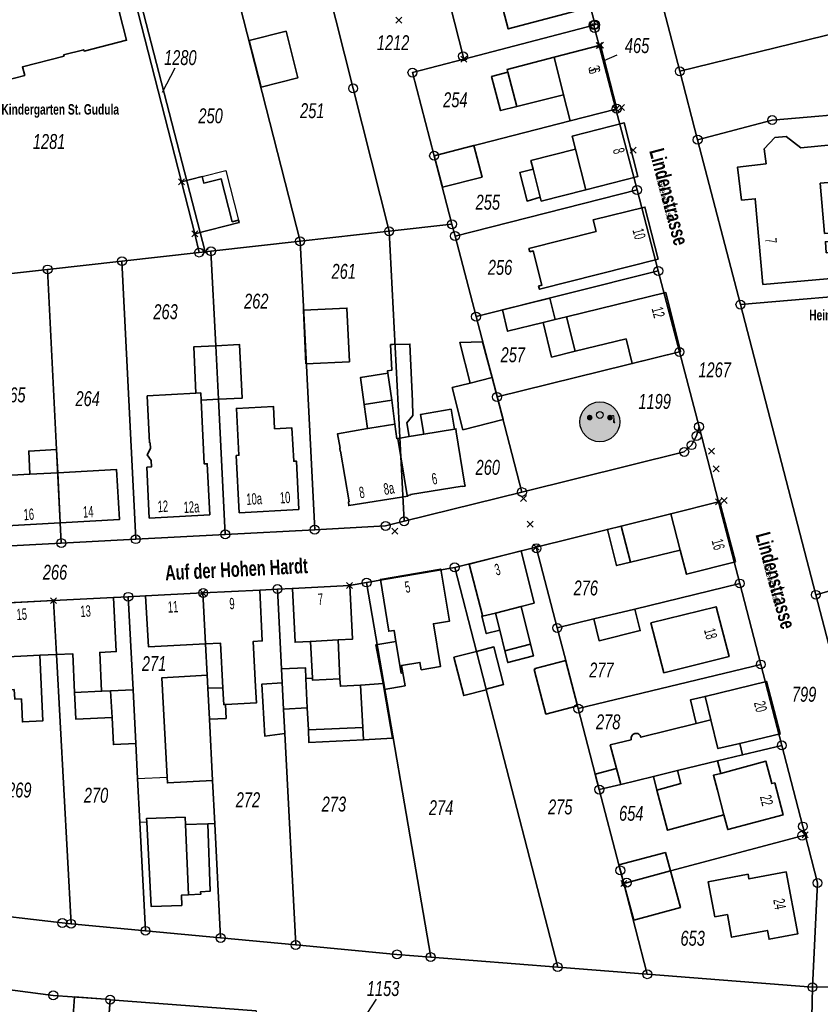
# Model space of a CAD drawing. Header units: metres. Extents: x 339653 to 341672, y 5744753 to 5747397.
# Tile 113 of 256: x 340873 to 341007, y 5745334 to 5745499. Entities that reach past the tile are written whole.
import ezdxf

# ---------------------------------------------------------------- set-up
doc = ezdxf.new("R2010")
doc.units = ezdxf.units.M
doc.header["$LTSCALE"] = 0.03
doc.header["$PDMODE"] = 3
doc.header["$PDSIZE"] = 0.5
for name, color, linetype, lineweight in [('B-Gebäude', 15, 'Continuous', 35), ('Flurstücke_Grenzpunkte', 7, 'Continuous', 25), ('Lagebezeichnungen', 7, 'Continuous', 25), ('Netzpunkte', 7, 'Continuous', 25), ('Siedlung', 7, 'Continuous', 25), ('Siedlungsflächen - Bauwerke u. Einrichtungen', 7, 'Continuous', 25), ('Vegetation', 7, 'Continuous', 25), ('Verkehr', 7, 'Continuous', 25)]:
    doc.layers.add(name, color=color, linetype=linetype, lineweight=lineweight)
doc.styles.add('Flurstücksnummer - K 10 700', font='ariali.ttf', dxfattribs={"width": 0.7})
doc.styles.add('Hausnummern NRW', font='arial.ttf', dxfattribs={"width": 0.595})
doc.styles.add('Name - Bauwerken u. Einrichtungen - F 10', font='arialbd.ttf', dxfattribs={"width": 0.7})
doc.styles.add('Name von Bauwerken und Vegetation- F 7 380', font='arialbd.ttf', dxfattribs={"width": 0.7})
doc.styles.add('Textart 8113', font='arial.ttf', dxfattribs={"width": 0.7})

# ---------------------------------------------------------------- blocks, each defined once
blk = doc.blocks.new('Grenzpunkt mit Abmarkung (Marke)')
at = {"lineweight": -2}
blk.add_circle((0, 0), 0.499, dxfattribs=at)
blk = doc.blocks.new('Grenzpunkt. Abmarkung nach Quellenlage nicht zu spezifizieren')
at = {"lineweight": -2}
blk.add_hatch(color=256, dxfattribs=at).paths.add_polyline_path([(0, 0.165, -1), (0, -0.165, -1)], flags=0)
blk.add_point((0, 0), dxfattribs=at)
blk = doc.blocks.new('Spielplatz. Bolzplatz')
for points in [[(0, 0.476191, -1), (0, -0.476191, -1)], [(-0.344218, -0.238095), (-0.289796, -0.047619), (-0.281633, -0.012245), (-0.278911, -0.008164), (-0.243538, -0.006803), (-0.107483, 0.063946), (-0.087075, 0.031293), (-0.195919, -0.047619), (-0.142857, -0.238095), (-0.195919, -0.238095), (-0.243538, -0.129252), (-0.289796, -0.238095)], [(-0.242177, 0.168708, -1), (-0.242177, 0.032653, -1)], [(0.142857, -0.238095), (0.168708, -0.129252), (0.126531, -0.129252), (0.195919, -0.047619), (0.087075, 0.031293), (0.107483, 0.063946), (0.243538, -0.006803), (0.278911, -0.008164), (0.292517, -0.008164), (0.300681, -0.05034), (0.303402, -0.062585), (0.360544, -0.129252), (0.318367, -0.129252), (0.344218, -0.238095), (0.289796, -0.238095), (0.243538, -0.129252), (0.195919, -0.238095)], [(0.242177, 0.168708, -1), (0.242177, 0.032653, -1)], [(0.277551, 0.155102), (0.303402, 0.161905), (0.315647, 0.164626), (0.329252, 0.160544), (0.342857, 0.146939), (0.345578, 0.136054), (0.348299, 0.111565), (0.352381, 0.061225), (0.359183, 0.009524), (0.371429, -0.012245), (0.360544, -0.035374), (0.341497, -0.035374), (0.315647, -0.020408), (0.311565, 0.009524), (0.318367, 0.05034), (0.323809, 0.089796), (0.323809, 0.112925), (0.317007, 0.141497), (0.310204, 0.145578), (0.292517, 0.138776)]]:
    blk.add_hatch(color=256).paths.add_polyline_path(points, flags=0)
for centre, radius in [((0, 0), 0.476191), ((0, 0.163266), 0.081632)]:
    blk.add_circle(centre, radius)

msp = doc.modelspace()

# ---------------------------------------------------------------- linework, layer by layer
at = {"layer": 'B-Gebäude'}
for points in [[(340870.694, 5745511.732), (340880.955, 5745514.351), (340881.85, 5745510.862), (340886.372, 5745512.022), (340889.366, 5745500.354), (340890.593, 5745495.571), (340883.489, 5745493.748), (340883.43, 5745493.977), (340880.079, 5745493.12), (340880.142, 5745492.875), (340873.193, 5745491.092), (340873.563, 5745489.65), (340864.897, 5745487.426), (340863.961, 5745491.073), (340861.832, 5745490.526), (340859.836, 5745498.303), (340863.259, 5745499.182), (340862.755, 5745501.146), (340860.816, 5745500.648), (340859.746, 5745504.857), (340857.861, 5745505.952), (340856.97, 5745509.485), (340858.612, 5745512.274), (340869.856, 5745515.172)], [(340966.79, 5745501.137), (340966.894, 5745500.74), (340961.845, 5745499.412), (340954.44, 5745497.465), (340952.813, 5745503.672), (340950.88, 5745503.166), (340949.789, 5745507.291), (340951.731, 5745507.801), (340951.26, 5745509.599), (340963.73, 5745512.877), (340965.475, 5745506.184)], [(340913.122, 5745487.713), (340911.128, 5745495.5), (340917.268, 5745497.072), (340919.262, 5745489.285)], [(340963.694, 5745486.462), (340962.139, 5745492.73), (340969.649, 5745494.679), (340969.871, 5745494.736), (340972.576, 5745484.101), (340972.431, 5745484.064), (340964.779, 5745482.094)], [(340954.387, 5745490.202), (340954.261, 5745490.686), (340962.139, 5745492.73), (340963.694, 5745486.462), (340955.869, 5745484.474)], [(340954.387, 5745490.202), (340955.869, 5745484.474), (340953.163, 5745483.786), (340951.663, 5745489.499)], [(340965.691, 5745477.352), (340965.133, 5745479.532), (340973.825, 5745481.755), (340976.118, 5745472.794), (340967.425, 5745470.57)], [(340993.457, 5745468.834), (340992.814, 5745474.362), (340997.558, 5745474.897), (340997.255, 5745477.427), (340999.026, 5745479.292), (341000.935, 5745479.475), (341003.368, 5745477.549), (341015.944, 5745478.796), (341016.578, 5745471.94), (341010.736, 5745471.406), (341010.683, 5745471.998), (341006.641, 5745471.641), (341007.357, 5745463.248), (341008.818, 5745463.36), (341008.912, 5745461.95), (341007.491, 5745461.855), (341007.63, 5745460.021), (341017.559, 5745460.879), (341017.942, 5745456.545), (340997.029, 5745454.719), (340995.762, 5745469.054)], [(340943.434, 5745471.002), (340942.044, 5745476.242), (340948.677, 5745477.966), (340950.061, 5745472.683)], [(340958.603, 5745473.992), (340958.231, 5745475.444), (340965.691, 5745477.352), (340967.425, 5745470.57), (340959.966, 5745468.663), (340959.792, 5745469.34)], [(340958.603, 5745473.992), (340959.792, 5745469.34), (340957.589, 5745468.674), (340956.375, 5745473.422)], [(340902.01, 5745463.165), (340899.78, 5745471.862), (340903.244, 5745472.75), (340903.521, 5745471.669), (340906.417, 5745472.411), (340908.263, 5745465.207), (340909.338, 5745465.482), (340909.444, 5745465.071)], [(340958.045, 5745460.186), (340957.905, 5745460.734), (340969.125, 5745463.591), (340968.64, 5745465.509), (340977.29, 5745467.673), (340979.507, 5745458.965), (340959.648, 5745453.91), (340959.507, 5745454.458), (340960.075, 5745454.603), (340958.621, 5745460.333)], [(340962.303, 5745448.847), (340960.261, 5745448.335), (340954.344, 5745446.887), (340953.47, 5745450.447), (340961.398, 5745452.425)], [(340965.609, 5745443.538), (340964.19, 5745449.3), (340980.827, 5745453.363), (340983.257, 5745443.476), (340983.084, 5745443.435), (340975.179, 5745441.473), (340974.14, 5745445.617)], [(340920.603, 5745441.466), (340920.178, 5745450.441), (340927.449, 5745450.767), (340927.883, 5745441.783)], [(340964.19, 5745449.3), (340965.609, 5745443.538), (340961.69, 5745442.577), (340960.261, 5745448.335), (340962.303, 5745448.847)], [(340902.182, 5745436.528), (340901.842, 5745444.271), (340905.516, 5745444.471), (340905.966, 5745435.521), (340903.059, 5745435.377), (340902.999, 5745436.573)], [(340905.966, 5745435.521), (340905.516, 5745444.471), (340909.466, 5745444.681), (340909.942, 5745435.717)], [(340934.321, 5745439.883), (340934.268, 5745440.272), (340934.953, 5745440.358), (340934.771, 5745444.661), (340935.091, 5745444.656), (340937.998, 5745444.753), (340938.404, 5745435.196), (340938.508, 5745432.782), (340937.478, 5745431.545), (340937.848, 5745429.263), (340936.032, 5745428.958), (340935.973, 5745428.948), (340935.824, 5745428.924), (340935.489, 5745431.362), (340934.944, 5745435.344)], [(340948.083, 5745438.217), (340946.352, 5745445.015), (340950.151, 5745445.137), (340951.745, 5745439.133)], [(340929.706, 5745439.152), (340934.321, 5745439.883), (340934.944, 5745435.344), (340930.359, 5745434.628)], [(340930.359, 5745434.628), (340929.706, 5745439.152), (340934.321, 5745439.883), (340934.944, 5745435.344), (340935.489, 5745431.362), (340931.302, 5745430.663), (340930.919, 5745430.597), (340930.33, 5745434.623)], [(340948.083, 5745438.217), (340951.745, 5745439.133), (340953.604, 5745432.128), (340946.868, 5745430.403), (340945.079, 5745437.464)], [(340902.999, 5745436.573), (340903.059, 5745435.377), (340903.596, 5745424.703), (340904.104, 5745424.728), (340904.526, 5745416.207), (340894.4, 5745415.644), (340893.994, 5745424.152), (340894.753, 5745424.188), (340894.699, 5745425.245), (340894.057, 5745426.223), (340894.595, 5745427.26), (340894.543, 5745428.247), (340894.453, 5745428.243), (340894.066, 5745436.085), (340902.182, 5745436.528)], [(340908.937, 5745426.118), (340909.395, 5745426.142), (340908.967, 5745433.974), (340915.152, 5745434.312), (340915.353, 5745430.576), (340918.263, 5745430.725), (340918.55, 5745425.154), (340919.007, 5745425.177), (340919.41, 5745417.098), (340909.446, 5745416.538)], [(340940.34, 5745429.682), (340939.776, 5745432.994), (340944.89, 5745433.847), (340945.428, 5745430.536)], [(340937.557, 5745419.435), (340937.631, 5745419.446), (340937.652, 5745419.318), (340927.757, 5745417.719), (340927.704, 5745418.34), (340927.774, 5745418.352), (340927.823, 5745418.361), (340926.385, 5745426.829), (340926.336, 5745426.821), (340926.252, 5745427.315), (340926.301, 5745427.323), (340925.889, 5745429.754), (340930.919, 5745430.597), (340931.302, 5745430.663), (340935.489, 5745431.362), (340935.824, 5745428.924), (340935.973, 5745428.948)], [(340935.973, 5745428.948), (340936.032, 5745428.958), (340937.848, 5745429.263), (340940.34, 5745429.682), (340945.428, 5745430.536), (340945.675, 5745430.578), (340945.755, 5745430.079), (340945.706, 5745430.071), (340947.098, 5745421.498), (340947.148, 5745421.506), (340947.229, 5745421.007), (340946.735, 5745420.927), (340946.727, 5745420.977), (340938.102, 5745419.574), (340938.11, 5745419.524), (340937.631, 5745419.446), (340937.557, 5745419.435)], [(340879.078, 5745423.229), (340874.435, 5745422.99), (340874.244, 5745426.853), (340878.877, 5745427.087)], [(340869.252, 5745419.941), (340869.077, 5745422.679), (340870.381, 5745422.754), (340874.435, 5745422.99), (340879.078, 5745423.229), (340879.514, 5745414.856), (340869.596, 5745414.309)], [(340879.514, 5745414.856), (340879.078, 5745423.229), (340888.895, 5745423.771), (340889.394, 5745415.39)], [(340983.192, 5745410.292), (340981.611, 5745416.364), (340989.626, 5745418.354), (340989.801, 5745418.398), (340992.442, 5745408.304), (340984.243, 5745406.256)], [(340974.91, 5745408.275), (340973.315, 5745414.304), (340981.611, 5745416.364), (340983.192, 5745410.292)], [(340973.315, 5745414.304), (340974.91, 5745408.275), (340972.574, 5745407.706), (340971.029, 5745413.736)], [(340950.107, 5745399.33), (340947.92, 5745407.93), (340956.598, 5745410.137), (340958.77, 5745401.415), (340956.59, 5745400.858), (340952.307, 5745399.765), (340950.136, 5745399.213)], [(340935.661, 5745394.971), (340935.342, 5745396.855), (340934.457, 5745396.706), (340933.05, 5745405.393), (340943.138, 5745407.122), (340944.641, 5745398.413), (340941.926, 5745397.958), (340943.129, 5745390.822), (340939.89, 5745390.267), (340939.677, 5745391.505), (340936.593, 5745390.986), (340936.809, 5745389.74), (340936.552, 5745389.696)], [(340903.361, 5745403.114), (340903.798, 5745394.618), (340894.252, 5745394.113), (340893.766, 5745402.619)], [(340903.361, 5745403.114), (340903.412, 5745403.117), (340912.867, 5745403.605), (340913.297, 5745395.09), (340911.799, 5745395.015), (340912.191, 5745387.497), (340912.291, 5745385.572), (340912.334, 5745384.75), (340907.149, 5745384.455), (340906.851, 5745384.438), (340906.803, 5745385.319), (340906.7, 5745387.239), (340906.295, 5745394.742), (340903.798, 5745394.618)], [(340925.972, 5745395.26), (340921.338, 5745395.006), (340918.792, 5745394.867), (340918.328, 5745403.887), (340927.884, 5745404.38), (340927.943, 5745404.382), (340928.408, 5745395.393)], [(340868.57, 5745392.336), (340867.812, 5745392.3), (340867.405, 5745401.313), (340878.4, 5745401.828), (340878.887, 5745392.824), (340876.096, 5745392.692)], [(340878.887, 5745392.824), (340878.4, 5745401.828), (340888.395, 5745402.343), (340888.87, 5745393.319), (340886.109, 5745393.182), (340886.424, 5745386.679), (340881.912, 5745386.463), (340881.608, 5745392.959)], [(340952.307, 5745399.765), (340953.02, 5745396.874), (340950.77, 5745396.32), (340950.039, 5745399.312), (340950.107, 5745399.33), (340950.136, 5745399.213)], [(340953.02, 5745396.874), (340952.307, 5745399.765), (340956.59, 5745400.858), (340958.185, 5745394.571), (340953.862, 5745393.46)], [(340975.605, 5745400.43), (340976.512, 5745396.827), (340969.645, 5745395.112), (340968.757, 5745398.765)], [(340980.475, 5745389.78), (340978.296, 5745398.136), (340989.216, 5745400.802), (340991.392, 5745392.47)], [(340921.705, 5745388.522), (340921.687, 5745388.842), (340921.338, 5745395.006), (340925.972, 5745395.26), (340926.298, 5745388.755)], [(340933.536, 5745387.95), (340932.286, 5745394.425), (340935.661, 5745394.971), (340936.552, 5745389.696), (340936.809, 5745389.74), (340937.18, 5745387.59), (340933.7, 5745386.994)], [(340950.761, 5745386.925), (340947.006, 5745385.958), (340945.357, 5745392.358), (340949.114, 5745393.319), (340950.732, 5745387.042)], [(340950.732, 5745387.042), (340949.114, 5745393.319), (340952.039, 5745394.08), (340953.637, 5745387.789)], [(340958.185, 5745394.571), (340958.681, 5745392.617), (340954.354, 5745391.472), (340953.862, 5745393.46)], [(340868.57, 5745392.336), (340876.096, 5745392.692), (340876.619, 5745381.73), (340873.169, 5745381.535), (340872.999, 5745385.387), (340871.93, 5745385.335), (340871.797, 5745386.946), (340868.82, 5745386.813), (340868.813, 5745386.992)], [(340966.03, 5745384.213), (340960.734, 5745382.857), (340959.78, 5745386.469), (340958.758, 5745390.341), (340958.95, 5745390.391), (340958.923, 5745390.497), (340964.046, 5745391.834), (340964.074, 5745391.728), (340965.085, 5745387.842)], [(340916.644, 5745388.073), (340916.524, 5745390.44), (340920.51, 5745390.621), (340920.596, 5745388.81), (340920.832, 5745383.902), (340916.869, 5745383.701)], [(340904.974, 5745371.75), (340897.429, 5745371.35), (340897.379, 5745372.289), (340896.51, 5745388.934), (340904.068, 5745389.371), (340904.18, 5745387.192), (340904.447, 5745381.984)], [(340920.832, 5745383.902), (340920.596, 5745388.81), (340921.687, 5745388.842), (340921.705, 5745388.522), (340926.298, 5745388.755), (340926.361, 5745387.507), (340929.74, 5745387.716), (340930.118, 5745380.628), (340930.228, 5745378.561), (340921.111, 5745378.078), (340921.009, 5745380.209)], [(340989.501, 5745377.078), (340988.326, 5745381.895), (340987.367, 5745385.825), (340997.646, 5745388.332), (340999.928, 5745379.548), (340993.174, 5745377.948)], [(340882.009, 5745384.365), (340881.912, 5745386.463), (340886.424, 5745386.679), (340887.921, 5745386.751), (340888.165, 5745382.262), (340882.119, 5745382.006)], [(340888.165, 5745382.262), (340887.921, 5745386.751), (340891.683, 5745386.94), (340892.147, 5745377.946), (340888.41, 5745377.754)], [(340904.447, 5745381.984), (340904.18, 5745387.192), (340906.7, 5745387.239), (340906.803, 5745385.319), (340906.851, 5745384.438), (340907.149, 5745384.455), (340907.246, 5745382.127)], [(340917.079, 5745379.587), (340913.701, 5745379.183), (340913.225, 5745387.855), (340916.644, 5745388.073), (340916.869, 5745383.701)], [(340930.228, 5745378.561), (340930.118, 5745380.628), (340929.74, 5745387.716), (340933.536, 5745387.95), (340933.7, 5745386.994), (340935.101, 5745378.82)], [(340988.326, 5745381.895), (340985.869, 5745381.284), (340984.907, 5745385.225), (340987.367, 5745385.825)], [(340921.009, 5745380.209), (340930.118, 5745380.628), (340930.228, 5745378.561), (340921.111, 5745378.078)], [(340978.759, 5745372.429), (340982.763, 5745373.397), (340989.45, 5745375.015), (340989.995, 5745372.944), (340988.764, 5745372.615), (340989.426, 5745370.11), (340990.512, 5745366.007), (340981.097, 5745363.441), (340979.307, 5745370.157)], [(340990.512, 5745366.007), (340989.426, 5745370.11), (340988.764, 5745372.615), (340989.995, 5745372.944), (340997.539, 5745374.962), (340998.524, 5745371.222), (340999.018, 5745371.349), (341000.402, 5745365.983), (340991.162, 5745363.55)], [(340969.669, 5745370.232), (340968.997, 5745372.813), (340972.56, 5745373.768), (340973.266, 5745371.101)], [(340978.759, 5745372.429), (340982.763, 5745373.397), (340983.326, 5745371.227), (340979.307, 5745370.157)], [(340900.447, 5745364.413), (340900.941, 5745352.619), (340899.778, 5745352.563), (340899.838, 5745350.855), (340894.687, 5745350.68), (340893.966, 5745364.794), (340893.935, 5745365.404), (340900.398, 5745365.612)], [(340900.447, 5745364.413), (340904.212, 5745364.488), (340904.578, 5745353.218), (340902.986, 5745353.143), (340903.008, 5745352.721), (340900.941, 5745352.619)], [(340974.24, 5745354.65), (340973.796, 5745354.531), (340972.952, 5745357.619), (340980.723, 5745359.687), (340981.575, 5745356.616)], [(340973.796, 5745354.531), (340974.24, 5745354.65), (340981.575, 5745356.616), (340983.239, 5745350.484), (340975.464, 5745348.402)], [(340988.98, 5745348.931), (340987.872, 5745354.788), (340994.56, 5745356.058), (340994.705, 5745355.292), (341000.93, 5745356.472), (341002.859, 5745346.092), (340998.066, 5745345.184), (340997.784, 5745346.671), (340991.786, 5745345.54), (340991.089, 5745349.328)], [(340881.541, 5745331.072), (340881.588, 5745331.684), (340881.89, 5745335.556), (340887.853, 5745335.091), (340887.883, 5745335.089), (340887.363, 5745328.34), (340884.221, 5745328.582), (340884.395, 5745330.852)]]:
    msp.add_lwpolyline(points, close=True, dxfattribs=at)
for points in [[(340946.352, 5745445.015), (340948.083, 5745438.217)], [(340929.706, 5745439.152), (340934.321, 5745439.883)], [(340882.009, 5745384.365), (340882.119, 5745382.006)], [(340882.119, 5745382.006), (340888.165, 5745382.262)], [(340921.111, 5745378.078), (340930.228, 5745378.561)], [(340978.759, 5745372.429), (340979.307, 5745370.157)]]:
    msp.add_lwpolyline(points, dxfattribs=at)
msp.add_lwpolyline([(340972.56, 5745373.768), (340971.516, 5745377.711), (340974.992, 5745378.577, -0.4134091), (340975.612, 5745379.607, -0.4144328), (340976.643, 5745378.988), (340985.869, 5745381.284), (340988.326, 5745381.895), (340989.501, 5745377.078), (340993.174, 5745377.948), (340993.639, 5745376.027), (340989.45, 5745375.015), (340982.763, 5745373.397), (340978.759, 5745372.429), (340973.266, 5745371.101)], format="xyb", close=True, dxfattribs=at)
at = {"layer": 'Flurstücke_Grenzpunkte', "color": 83}
for p, q in [((340972.581, 5745493.091), (340970.449, 5745492.127)), ((340898.671, 5745490.876), (340896.533, 5745486.835)), ((340932.351, 5745335.165), (340928.192, 5745328.86))]:
    msp.add_line(p, q, dxfattribs=at)
for points in [[(340983.14, 5745490.373), (340968.694, 5745545.817), (340995.706, 5745552.94), (341010.037, 5745496.966)], [(340934.52, 5745463.617), (340928.501, 5745487.501), (340918.364, 5745527.722), (340939.617, 5745533.2), (340940.75, 5745528.805), (340942.967, 5745520.21), (340944.768, 5745513.338), (340945.018, 5745512.253), (340942.122, 5745511.535), (340943.449, 5745506.347), (340944.711, 5745501.411), (340946.889, 5745492.892), (340947.013, 5745492.409), (340938.42, 5745490.156), (340942.044, 5745476.242), (340945.025, 5745464.794)], [(340919.626, 5745461.949), (340903.821, 5745523.974), (340918.364, 5745527.722), (340928.501, 5745487.501), (340934.52, 5745463.617)], [(340903.729, 5745460.169), (340888.302, 5745519.974), (340903.821, 5745523.974), (340919.626, 5745461.949), (340904.721, 5745460.28)], [(340899.78, 5745471.862), (340887.5, 5745519.767), (340888.302, 5745519.974), (340903.729, 5745460.169), (340902.736, 5745460.058), (340902.01, 5745463.165)], [(340852.865, 5745510.818), (340887.5, 5745519.767), (340899.78, 5745471.862), (340902.01, 5745463.165), (340902.736, 5745460.058), (340889.827, 5745458.613), (340877.385, 5745457.22), (340863.792, 5745455.699), (340862.707, 5745467.109), (340861.571, 5745479.057), (340861.29, 5745482.014), (340858.66, 5745490.333), (340856.545, 5745497.026), (340852.87, 5745510.799)], [(340968.749, 5745498.109), (340947.013, 5745492.409), (340946.889, 5745492.892), (340944.711, 5745501.411), (340943.449, 5745506.347), (340946.349, 5745507.094), (340945.299, 5745511.17), (340964.037, 5745516.09), (340964.252, 5745516.146), (340966.607, 5745507.15), (340968.962, 5745498.154)], [(340998.589, 5745482.211), (340986.121, 5745478.93), (340983.14, 5745490.373), (341010.037, 5745496.966), (341043.032, 5745504.997), (341045.666, 5745505.639), (341057.619, 5745508.549), (341076.618, 5745435.092), (341072.508, 5745432.059), (341063.603, 5745425.619), (341059.466, 5745422.627), (341030.544, 5745401.938), (341028.452, 5745409.221), (341005.887, 5745402.805), (340993.282, 5745451.353), (341018.233, 5745453.462), (341017.559, 5745460.879), (341015.486, 5745483.674)], [(340964.779, 5745482.094), (340942.044, 5745476.242), (340938.42, 5745490.156), (340947.013, 5745492.409), (340968.749, 5745498.109), (340968.881, 5745497.606), (340969.649, 5745494.679), (340972.431, 5745484.064)], [(340969.649, 5745494.679), (340969.871, 5745494.736), (340972.576, 5745484.101), (340972.431, 5745484.064)], [(340945.025, 5745464.794), (340942.044, 5745476.242), (340964.779, 5745482.094), (340972.431, 5745484.064), (340975.982, 5745470.52), (340945.543, 5745462.811)], [(340993.282, 5745451.353), (340986.121, 5745478.93), (340998.589, 5745482.211), (341015.486, 5745483.674), (341017.559, 5745460.879), (341018.233, 5745453.462)], [(340979.532, 5745456.977), (340949.061, 5745449.334), (340945.543, 5745462.811), (340975.982, 5745470.52)], [(340956.724, 5745419.98), (340937.031, 5745415.102), (340934.52, 5745463.617), (340945.025, 5745464.794), (340945.543, 5745462.811), (340949.061, 5745449.334), (340952.57, 5745435.895)], [(340933.922, 5745414.331), (340922.069, 5745413.701), (340919.626, 5745461.949), (340934.52, 5745463.617), (340937.031, 5745415.102)], [(340922.069, 5745413.701), (340907.104, 5745412.906), (340905.966, 5745435.521), (340905.516, 5745444.471), (340904.721, 5745460.28), (340919.626, 5745461.949)], [(340907.104, 5745412.906), (340892.138, 5745412.111), (340889.827, 5745458.613), (340902.736, 5745460.058), (340903.729, 5745460.169), (340904.721, 5745460.28), (340905.516, 5745444.471), (340905.966, 5745435.521)], [(340892.138, 5745412.111), (340879.687, 5745411.451), (340879.514, 5745414.856), (340877.385, 5745457.22), (340889.827, 5745458.613)], [(340864.43, 5745448.894), (340863.792, 5745455.699), (340877.385, 5745457.22), (340879.514, 5745414.856), (340879.687, 5745411.451), (340868.006, 5745410.827), (340867.198, 5745410.783), (340866.138, 5745430.716), (340865.881, 5745433.458)], [(340983.084, 5745443.435), (340952.57, 5745435.895), (340949.061, 5745449.334), (340979.532, 5745456.977)], [(340956.724, 5745419.98), (340952.57, 5745435.895), (340983.084, 5745443.435), (340986.363, 5745430.927), (340985.942, 5745429.375), (340985.096, 5745427.834), (340983.873, 5745426.708)], [(340968.757, 5745398.765), (340962.63, 5745397.276), (340959.168, 5745410.574), (340959.116, 5745410.778), (340971.029, 5745413.736), (340973.315, 5745414.304), (340981.611, 5745416.364), (340989.626, 5745418.354), (340993.17, 5745404.7), (340975.605, 5745400.43)], [(340945.49, 5745407.394), (340959.116, 5745410.778), (340959.168, 5745410.574), (340962.63, 5745397.276), (340964.046, 5745391.834), (340964.074, 5745391.728), (340965.085, 5745387.842), (340966.03, 5745384.213), (340966.144, 5745383.773), (340968.997, 5745372.813), (340969.669, 5745370.232), (340972.952, 5745357.619), (340973.19, 5745356.7), (340973.758, 5745354.521), (340977.705, 5745339.351), (340962.709, 5745340.533), (340950.761, 5745386.925), (340950.732, 5745387.042), (340949.114, 5745393.319)], [(341009.065, 5745390.591), (341005.887, 5745402.805), (341028.452, 5745409.221), (341030.544, 5745401.938), (341027.957, 5745400.088), (341014.976, 5745390.805), (341012.79, 5745389.242), (341009.946, 5745387.203)], [(340941.471, 5745342.206), (340930.742, 5745404.865), (340945.49, 5745407.394), (340949.114, 5745393.319), (340950.732, 5745387.042), (340950.761, 5745386.925), (340962.709, 5745340.533)], [(340917.079, 5745379.587), (340916.869, 5745383.701), (340916.644, 5745388.073), (340916.524, 5745390.44), (340915.842, 5745403.759), (340918.328, 5745403.887), (340927.884, 5745404.38), (340930.742, 5745404.865), (340941.471, 5745342.206), (340935.828, 5745342.651), (340918.888, 5745344.244)], [(340966.03, 5745384.213), (340965.085, 5745387.842), (340964.074, 5745391.728), (340964.046, 5745391.834), (340962.63, 5745397.276), (340968.757, 5745398.765), (340975.605, 5745400.43), (340993.17, 5745404.7), (340996.686, 5745391.152), (340966.144, 5745383.773)], [(340890.881, 5745402.471), (340893.766, 5745402.619), (340903.361, 5745403.114), (340903.798, 5745394.618), (340904.068, 5745389.371), (340904.18, 5745387.192), (340904.447, 5745381.984), (340904.974, 5745371.75), (340905.346, 5745364.511), (340906.328, 5745345.425), (340893.767, 5745346.606), (340892.83, 5745364.738), (340892.451, 5745372.067), (340892.147, 5745377.946), (340891.683, 5745386.94)], [(340903.361, 5745403.114), (340903.412, 5745403.117), (340912.867, 5745403.605), (340915.842, 5745403.759), (340916.524, 5745390.44), (340916.644, 5745388.073), (340916.869, 5745383.701), (340917.079, 5745379.587), (340918.888, 5745344.244), (340906.328, 5745345.425), (340905.346, 5745364.511), (340904.974, 5745371.75), (340904.447, 5745381.984), (340904.18, 5745387.192), (340904.068, 5745389.371), (340903.798, 5745394.618)], [(340862.22, 5745386.665), (340862.171, 5745387.491), (340861.366, 5745400.952), (340878.4, 5745401.828), (340878.887, 5745392.824), (340881.325, 5745347.776), (340879.852, 5745347.915), (340864.428, 5745349.725), (340862.929, 5745374.799), (340862.762, 5745377.589)], [(340881.325, 5745347.776), (340878.887, 5745392.824), (340878.4, 5745401.828), (340888.395, 5745402.343), (340890.881, 5745402.471), (340891.683, 5745386.94), (340892.147, 5745377.946), (340892.451, 5745372.067), (340892.83, 5745364.738), (340893.767, 5745346.606)], [(340968.997, 5745372.813), (340966.144, 5745383.773), (340996.686, 5745391.152), (341000.199, 5745377.614), (340993.639, 5745376.027), (340989.45, 5745375.015), (340982.763, 5745373.397), (340978.759, 5745372.429), (340973.266, 5745371.101), (340969.669, 5745370.232)], [(340973.19, 5745356.7), (340972.952, 5745357.619), (340969.669, 5745370.232), (340973.266, 5745371.101), (340978.759, 5745372.429), (340982.763, 5745373.397), (340989.45, 5745375.015), (340993.639, 5745376.027), (341000.199, 5745377.614), (341003.718, 5745364.056), (341004.083, 5745362.647), (341003.601, 5745362.518), (340981.575, 5745356.616), (340974.24, 5745354.65), (340973.796, 5745354.531), (340973.758, 5745354.521)], [(340973.758, 5745354.521), (340973.796, 5745354.531), (340974.24, 5745354.65), (340981.575, 5745356.616), (341003.601, 5745362.518), (341004.083, 5745362.647), (341006.168, 5745354.613), (341005.325, 5745337.176), (340977.705, 5745339.351)], [(340861.152, 5745325.119), (340861.236, 5745326.215), (340862.133, 5745337.926), (340878.336, 5745335.815), (340887.853, 5745335.091), (340886.95, 5745323.133), (340886.01, 5745310.677), (340883.009, 5745310.908), (340884.154, 5745325.853), (340881.163, 5745326.079), (340880.667, 5745326.117), (340880.477, 5745323.628)], [(340903.969, 5745321.828), (340886.95, 5745323.133), (340887.853, 5745335.091), (340887.883, 5745335.089), (340912.294, 5745333.234), (340911.377, 5745321.259), (340910.686, 5745312.241), (340906.948, 5745312.526), (340907.381, 5745318.198), (340907.82, 5745323.938), (340904.632, 5745324.182), (340904.153, 5745324.219)]]:
    msp.add_lwpolyline(points, close=True, dxfattribs=at)
for points in [[(340968.694, 5745545.817), (340983.14, 5745490.373), (340986.121, 5745478.93), (340993.282, 5745451.353), (341005.887, 5745402.805), (341009.065, 5745390.591)], [(341017.453, 5745337.316), (341005.325, 5745337.176), (341006.168, 5745354.613), (341004.083, 5745362.647), (341003.718, 5745364.056), (341000.199, 5745377.614), (340996.686, 5745391.152), (340993.17, 5745404.7), (340989.626, 5745418.354), (340986.363, 5745430.927), (340983.084, 5745443.435), (340979.532, 5745456.977), (340975.982, 5745470.52), (340972.431, 5745484.064), (340972.576, 5745484.101), (340969.871, 5745494.736), (340969.649, 5745494.679), (340968.881, 5745497.606), (340968.749, 5745498.109), (340968.962, 5745498.154), (340966.607, 5745507.15)], [(340868.006, 5745410.827), (340879.687, 5745411.451), (340892.138, 5745412.111), (340907.104, 5745412.906), (340922.069, 5745413.701), (340933.922, 5745414.331), (340937.031, 5745415.102), (340956.724, 5745419.98), (340983.873, 5745426.708), (340985.096, 5745427.834), (340985.942, 5745429.375), (340986.363, 5745430.927), (340989.626, 5745418.354), (340981.611, 5745416.364), (340973.315, 5745414.304), (340971.029, 5745413.736), (340959.116, 5745410.778), (340945.49, 5745407.394), (340930.742, 5745404.865), (340927.884, 5745404.38), (340918.328, 5745403.887), (340915.842, 5745403.759), (340912.867, 5745403.605), (340903.412, 5745403.117), (340903.361, 5745403.114), (340893.766, 5745402.619), (340890.881, 5745402.471), (340888.395, 5745402.343), (340878.4, 5745401.828), (340861.366, 5745400.952)], [(340912.294, 5745333.234), (340887.883, 5745335.089), (340887.853, 5745335.091), (340878.336, 5745335.815), (340862.133, 5745337.926), (340838.738, 5745340.975), (340839.383, 5745352.664), (340851.916, 5745351.194), (340864.428, 5745349.725), (340879.852, 5745347.915), (340881.325, 5745347.776), (340893.767, 5745346.606), (340906.328, 5745345.425), (340918.888, 5745344.244), (340935.828, 5745342.651), (340941.471, 5745342.206), (340962.709, 5745340.533), (340977.705, 5745339.351), (341005.325, 5745337.176), (341017.453, 5745337.316), (341018.906, 5745337.337), (341048.857, 5745335.919), (341092.592, 5745333.846)]]:
    msp.add_lwpolyline(points, dxfattribs=at)
at = {"layer": 'Netzpunkte', "color": 83}
for p in [(340936.137, 5745498.904), (340973.406, 5745484.315), (340975.36, 5745477.203), (340988.434, 5745426.848), (340989.212, 5745423.873), (340956.973, 5745418.902), (340990.58, 5745418.591), (340958.087, 5745414.612), (340935.448, 5745413.458)]:
    msp.add_point(p, dxfattribs=at)
at = {"layer": 'Siedlung', "color": 83}
for points in [[(340968.694, 5745545.817), (340995.706, 5745552.94), (341010.037, 5745496.966), (340983.14, 5745490.373)], [(340852.865, 5745510.818), (340887.5, 5745519.767), (340899.78, 5745471.862), (340902.01, 5745463.165), (340902.736, 5745460.058), (340889.827, 5745458.613), (340877.385, 5745457.22), (340863.792, 5745455.699), (340862.707, 5745467.109), (340861.571, 5745479.057), (340861.29, 5745482.014), (340858.66, 5745490.333), (340856.545, 5745497.026), (340852.87, 5745510.799)], [(340983.14, 5745490.373), (341010.037, 5745496.966), (341043.032, 5745504.997), (341045.666, 5745505.639), (341057.619, 5745508.549), (341076.618, 5745435.092), (341072.508, 5745432.059), (341063.603, 5745425.619), (341059.466, 5745422.627), (341056.099, 5745419.873), (341053.151, 5745417.082), (341049.63, 5745413.503), (341032.416, 5745395.405), (341030.544, 5745401.938), (341028.452, 5745409.221), (341005.887, 5745402.805), (340993.282, 5745451.353), (341018.233, 5745453.462), (341017.559, 5745460.879), (341015.486, 5745483.674), (340998.589, 5745482.211), (340986.121, 5745478.93)], [(340998.589, 5745482.211), (341015.486, 5745483.674), (341017.559, 5745460.879), (341018.233, 5745453.462), (340993.282, 5745451.353), (340986.121, 5745478.93)], [(340952.57, 5745435.895), (340983.084, 5745443.435), (340986.363, 5745430.927), (340985.942, 5745429.375), (340985.096, 5745427.834), (340983.873, 5745426.708), (340956.724, 5745419.98)], [(340959.116, 5745410.778), (340971.029, 5745413.736), (340973.315, 5745414.304), (340981.611, 5745416.364), (340989.626, 5745418.354), (340993.17, 5745404.7), (340975.605, 5745400.43), (340968.757, 5745398.765), (340962.63, 5745397.276), (340964.046, 5745391.834), (340964.074, 5745391.728), (340965.085, 5745387.842), (340966.03, 5745384.213), (340966.144, 5745383.773), (340968.997, 5745372.813), (340969.669, 5745370.232), (340972.952, 5745357.619), (340973.19, 5745356.7), (340973.758, 5745354.521), (340977.705, 5745339.351), (340962.709, 5745340.533), (340950.761, 5745386.925), (340950.732, 5745387.042), (340949.114, 5745393.319), (340945.49, 5745407.394)], [(341005.887, 5745402.805), (341028.452, 5745409.221), (341030.544, 5745401.938), (341032.416, 5745395.405), (341030.26, 5745393.141), (341026.334, 5745389.439), (341023.14, 5745387.009), (341020.554, 5745385.454), (341017.063, 5745384.297), (341015.068, 5745383.979), (341013.043, 5745384.142), (341011.601, 5745384.612), (341011.32, 5745384.844), (341010.449, 5745385.561), (341009.946, 5745387.203), (341009.065, 5745390.591)], [(340903.412, 5745403.117), (340912.867, 5745403.605), (340915.842, 5745403.759), (340918.328, 5745403.887), (340927.884, 5745404.38), (340930.742, 5745404.865), (340945.49, 5745407.394), (340949.114, 5745393.319), (340950.732, 5745387.042), (340950.761, 5745386.925), (340962.709, 5745340.533), (340941.471, 5745342.206), (340935.828, 5745342.651), (340918.888, 5745344.244), (340906.328, 5745345.425), (340905.346, 5745364.511), (340904.974, 5745371.75), (340904.447, 5745381.984), (340904.18, 5745387.192), (340904.068, 5745389.371), (340903.798, 5745394.618), (340903.361, 5745403.114)], [(340968.757, 5745398.765), (340975.605, 5745400.43), (340993.17, 5745404.7), (340996.686, 5745391.152), (341000.199, 5745377.614), (341003.718, 5745364.056), (341004.083, 5745362.647), (341006.168, 5745354.613), (341005.325, 5745337.176), (340977.705, 5745339.351), (340973.758, 5745354.521), (340973.19, 5745356.7), (340972.952, 5745357.619), (340969.669, 5745370.232), (340968.997, 5745372.813), (340966.144, 5745383.773), (340966.03, 5745384.213), (340965.085, 5745387.842), (340964.074, 5745391.728), (340964.046, 5745391.834), (340962.63, 5745397.276)], [(340893.766, 5745402.619), (340903.361, 5745403.114), (340903.798, 5745394.618), (340904.068, 5745389.371), (340904.18, 5745387.192), (340904.447, 5745381.984), (340904.974, 5745371.75), (340905.346, 5745364.511), (340906.328, 5745345.425), (340893.767, 5745346.606), (340892.83, 5745364.738), (340892.451, 5745372.067), (340892.147, 5745377.946), (340891.683, 5745386.94), (340890.881, 5745402.471)], [(340837.433, 5745399.721), (340847.455, 5745400.237), (340858.909, 5745400.826), (340861.366, 5745400.952), (340878.4, 5745401.828), (340888.395, 5745402.343), (340890.881, 5745402.471), (340891.683, 5745386.94), (340892.147, 5745377.946), (340892.451, 5745372.067), (340892.83, 5745364.738), (340893.767, 5745346.606), (340881.325, 5745347.776), (340879.852, 5745347.915), (340864.428, 5745349.725), (340851.916, 5745351.194), (340839.383, 5745352.664), (340837.649, 5745371.001), (340837.526, 5745372.305), (340836.227, 5745386.043), (340835.097, 5745397.989), (340836.354, 5745399.665)], [(340838.738, 5745340.975), (340862.133, 5745337.926), (340878.336, 5745335.815), (340887.853, 5745335.091), (340887.883, 5745335.089), (340912.294, 5745333.234), (340911.377, 5745321.259), (340910.686, 5745312.241), (340906.948, 5745312.526), (340903.245, 5745309.351), (340886.01, 5745310.677), (340883.009, 5745310.908), (340862.191, 5745312.511), (340860.197, 5745312.665), (340858.701, 5745312.78), (340843.433, 5745313.955), (340840.249, 5745317.191), (340839.566, 5745327.94)]]:
    msp.add_lwpolyline(points, close=True, dxfattribs=at)
for points in [[(340863.792, 5745455.699), (340877.385, 5745457.22), (340889.827, 5745458.613), (340902.736, 5745460.058), (340902.01, 5745463.165), (340899.78, 5745471.862), (340887.5, 5745519.767)], [(340966.607, 5745507.15), (340968.962, 5745498.154), (340968.749, 5745498.109), (340968.881, 5745497.606), (340969.649, 5745494.679), (340969.871, 5745494.736), (340972.576, 5745484.101), (340972.431, 5745484.064), (340975.982, 5745470.52), (340979.532, 5745456.977), (340983.084, 5745443.435), (340952.57, 5745435.895), (340956.724, 5745419.98), (340937.031, 5745415.102), (340933.922, 5745414.331), (340922.069, 5745413.701), (340907.104, 5745412.906), (340892.138, 5745412.111), (340879.687, 5745411.451), (340868.006, 5745410.827)]]:
    msp.add_lwpolyline(points, dxfattribs=at)
at = {"layer": 'Siedlungsflächen - Bauwerke u. Einrichtungen', "color": 83}
for points in [[(340903.244, 5745472.75), (340907.215, 5745473.768), (340909.338, 5745465.482), (340908.263, 5745465.207), (340906.417, 5745472.411), (340903.521, 5745471.669)], [(340897.429, 5745371.35), (340904.974, 5745371.75), (340905.346, 5745364.511), (340904.212, 5745364.488), (340900.447, 5745364.413), (340900.398, 5745365.612), (340893.935, 5745365.404), (340893.966, 5745364.794), (340892.83, 5745364.738), (340892.451, 5745372.067), (340897.379, 5745372.289)]]:
    msp.add_lwpolyline(points, close=True, dxfattribs=at)
at = {"layer": 'Vegetation', "color": 83}
msp.add_lwpolyline([(340912.294, 5745333.234), (340887.883, 5745335.089), (340887.853, 5745335.091), (340878.336, 5745335.815), (340862.133, 5745337.926), (340838.738, 5745340.975), (340839.383, 5745352.664), (340851.916, 5745351.194), (340864.428, 5745349.725), (340879.852, 5745347.915), (340881.325, 5745347.776), (340893.767, 5745346.606), (340906.328, 5745345.425), (340918.888, 5745344.244), (340935.828, 5745342.651), (340941.471, 5745342.206), (340962.709, 5745340.533), (340977.705, 5745339.351), (341005.325, 5745337.176), (341005.117, 5745327.152)], dxfattribs=at)
at = {"layer": 'Verkehr', "color": 83}
for points in [[(340968.694, 5745545.817), (340983.14, 5745490.373), (340986.121, 5745478.93), (340993.282, 5745451.353), (341005.887, 5745402.805), (341009.065, 5745390.591), (341009.946, 5745387.203), (341010.449, 5745385.561), (341016.579, 5745368.712), (341017.453, 5745337.316), (341016.554, 5745327.015)], [(341005.117, 5745327.152), (341005.325, 5745337.176), (341006.168, 5745354.613), (341004.083, 5745362.647), (341003.718, 5745364.056), (341000.199, 5745377.614), (340996.686, 5745391.152), (340993.17, 5745404.7), (340989.626, 5745418.354), (340986.363, 5745430.927), (340983.084, 5745443.435), (340979.532, 5745456.977), (340975.982, 5745470.52), (340972.431, 5745484.064), (340972.576, 5745484.101), (340969.871, 5745494.736), (340969.649, 5745494.679), (340968.881, 5745497.606), (340968.749, 5745498.109), (340968.962, 5745498.154), (340966.607, 5745507.15)], [(340868.006, 5745410.827), (340879.687, 5745411.451), (340892.138, 5745412.111), (340907.104, 5745412.906), (340922.069, 5745413.701), (340933.922, 5745414.331), (340937.031, 5745415.102), (340956.724, 5745419.98), (340983.873, 5745426.708), (340985.096, 5745427.834), (340985.942, 5745429.375), (340986.363, 5745430.927), (340989.626, 5745418.354), (340981.611, 5745416.364), (340973.315, 5745414.304), (340971.029, 5745413.736), (340959.116, 5745410.778), (340945.49, 5745407.394), (340930.742, 5745404.865), (340927.884, 5745404.38), (340918.328, 5745403.887), (340915.842, 5745403.759), (340912.867, 5745403.605), (340903.412, 5745403.117), (340903.361, 5745403.114), (340893.766, 5745402.619), (340890.881, 5745402.471), (340888.395, 5745402.343), (340878.4, 5745401.828), (340861.366, 5745400.952)]]:
    msp.add_lwpolyline(points, dxfattribs=at)

# ---------------------------------------------------------------- block references
at = {"layer": 'Flurstücke_Grenzpunkte', "color": 83, "xscale": 1.5, "yscale": 1.5, "zscale": 1.5}
for name, p in [('Grenzpunkt mit Abmarkung (Marke)', (340968.749, 5745498.109)), ('Grenzpunkt mit Abmarkung (Marke)', (340968.962, 5745498.154)), ('Grenzpunkt mit Abmarkung (Marke)', (340968.881, 5745497.606)), ('Grenzpunkt. Abmarkung nach Quellenlage nicht zu spezifizieren', (340969.649, 5745494.679)), ('Grenzpunkt. Abmarkung nach Quellenlage nicht zu spezifizieren', (340969.871, 5745494.736)), ('Grenzpunkt mit Abmarkung (Marke)', (340946.889, 5745492.892)), ('Grenzpunkt. Abmarkung nach Quellenlage nicht zu spezifizieren', (340947.013, 5745492.409)), ('Grenzpunkt mit Abmarkung (Marke)', (340938.42, 5745490.156)), ('Grenzpunkt mit Abmarkung (Marke)', (340983.14, 5745490.373)), ('Grenzpunkt mit Abmarkung (Marke)', (340928.501, 5745487.501)), ('Grenzpunkt mit Abmarkung (Marke)', (340972.576, 5745484.101)), ('Grenzpunkt. Abmarkung nach Quellenlage nicht zu spezifizieren', (340972.431, 5745484.064)), ('Grenzpunkt mit Abmarkung (Marke)', (340998.589, 5745482.211)), ('Grenzpunkt mit Abmarkung (Marke)', (340986.121, 5745478.93)), ('Grenzpunkt mit Abmarkung (Marke)', (340942.044, 5745476.242)), ('Grenzpunkt. Abmarkung nach Quellenlage nicht zu spezifizieren', (340899.78, 5745471.862)), ('Grenzpunkt mit Abmarkung (Marke)', (340975.982, 5745470.52)), ('Grenzpunkt mit Abmarkung (Marke)', (340945.025, 5745464.794)), ('Grenzpunkt mit Abmarkung (Marke)', (340934.52, 5745463.617)), ('Grenzpunkt. Abmarkung nach Quellenlage nicht zu spezifizieren', (340902.01, 5745463.165)), ('Grenzpunkt mit Abmarkung (Marke)', (340919.626, 5745461.949)), ('Grenzpunkt mit Abmarkung (Marke)', (340945.543, 5745462.811)), ('Grenzpunkt mit Abmarkung (Marke)', (340902.736, 5745460.058)), ('Grenzpunkt. Abmarkung nach Quellenlage nicht zu spezifizieren', (340903.729, 5745460.169)), ('Grenzpunkt mit Abmarkung (Marke)', (340904.721, 5745460.28)), ('Grenzpunkt mit Abmarkung (Marke)', (340889.827, 5745458.613)), ('Grenzpunkt mit Abmarkung (Marke)', (340877.385, 5745457.22)), ('Grenzpunkt mit Abmarkung (Marke)', (340979.532, 5745456.977)), ('Grenzpunkt mit Abmarkung (Marke)', (340993.282, 5745451.353)), ('Grenzpunkt mit Abmarkung (Marke)', (340949.061, 5745449.334)), ('Grenzpunkt mit Abmarkung (Marke)', (340983.084, 5745443.435)), ('Grenzpunkt mit Abmarkung (Marke)', (340952.57, 5745435.895)), ('Grenzpunkt mit Abmarkung (Marke)', (340986.363, 5745430.927)), ('Grenzpunkt mit Abmarkung (Marke)', (340985.942, 5745429.375)), ('Grenzpunkt mit Abmarkung (Marke)', (340985.096, 5745427.834)), ('Grenzpunkt mit Abmarkung (Marke)', (340983.873, 5745426.708)), ('Grenzpunkt mit Abmarkung (Marke)', (340956.724, 5745419.98)), ('Grenzpunkt. Abmarkung nach Quellenlage nicht zu spezifizieren', (340989.626, 5745418.354)), ('Grenzpunkt mit Abmarkung (Marke)', (340933.922, 5745414.331)), ('Grenzpunkt mit Abmarkung (Marke)', (340937.031, 5745415.102)), ('Grenzpunkt mit Abmarkung (Marke)', (340892.138, 5745412.111)), ('Grenzpunkt mit Abmarkung (Marke)', (340907.104, 5745412.906)), ('Grenzpunkt mit Abmarkung (Marke)', (340922.069, 5745413.701)), ('Grenzpunkt mit Abmarkung (Marke)', (340879.687, 5745411.451)), ('Grenzpunkt mit Abmarkung (Marke)', (340959.168, 5745410.574)), ('Grenzpunkt. Abmarkung nach Quellenlage nicht zu spezifizieren', (340959.116, 5745410.778)), ('Grenzpunkt mit Abmarkung (Marke)', (340945.49, 5745407.394)), ('Grenzpunkt. Abmarkung nach Quellenlage nicht zu spezifizieren', (340927.884, 5745404.38)), ('Grenzpunkt mit Abmarkung (Marke)', (340930.742, 5745404.865)), ('Grenzpunkt mit Abmarkung (Marke)', (340993.17, 5745404.7)), ('Grenzpunkt mit Abmarkung (Marke)', (340890.881, 5745402.471)), ('Grenzpunkt mit Abmarkung (Marke)', (340903.412, 5745403.117)), ('Grenzpunkt. Abmarkung nach Quellenlage nicht zu spezifizieren', (340903.361, 5745403.114)), ('Grenzpunkt mit Abmarkung (Marke)', (340915.842, 5745403.759)), ('Grenzpunkt mit Abmarkung (Marke)', (341005.887, 5745402.805)), ('Grenzpunkt. Abmarkung nach Quellenlage nicht zu spezifizieren', (340878.4, 5745401.828)), ('Grenzpunkt mit Abmarkung (Marke)', (340962.63, 5745397.276)), ('Grenzpunkt mit Abmarkung (Marke)', (340996.686, 5745391.152)), ('Grenzpunkt mit Abmarkung (Marke)', (340966.144, 5745383.773)), ('Grenzpunkt mit Abmarkung (Marke)', (341000.199, 5745377.614)), ('Grenzpunkt mit Abmarkung (Marke)', (340969.669, 5745370.232)), ('Grenzpunkt mit Abmarkung (Marke)', (341003.718, 5745364.056)), ('Grenzpunkt mit Abmarkung (Marke)', (341003.601, 5745362.518)), ('Grenzpunkt. Abmarkung nach Quellenlage nicht zu spezifizieren', (341004.083, 5745362.647)), ('Grenzpunkt mit Abmarkung (Marke)', (340973.19, 5745356.7)), ('Grenzpunkt mit Abmarkung (Marke)', (340974.24, 5745354.65)), ('Grenzpunkt mit Abmarkung (Marke)', (341006.168, 5745354.613)), ('Grenzpunkt. Abmarkung nach Quellenlage nicht zu spezifizieren', (340973.758, 5745354.521)), ('Grenzpunkt mit Abmarkung (Marke)', (340879.852, 5745347.915)), ('Grenzpunkt mit Abmarkung (Marke)', (340881.325, 5745347.776)), ('Grenzpunkt mit Abmarkung (Marke)', (340893.767, 5745346.606)), ('Grenzpunkt mit Abmarkung (Marke)', (340906.328, 5745345.425)), ('Grenzpunkt mit Abmarkung (Marke)', (340918.888, 5745344.244)), ('Grenzpunkt mit Abmarkung (Marke)', (340935.828, 5745342.651)), ('Grenzpunkt mit Abmarkung (Marke)', (340941.471, 5745342.206)), ('Grenzpunkt mit Abmarkung (Marke)', (340962.709, 5745340.533)), ('Grenzpunkt mit Abmarkung (Marke)', (340977.705, 5745339.351)), ('Grenzpunkt mit Abmarkung (Marke)', (341005.325, 5745337.176)), ('Grenzpunkt mit Abmarkung (Marke)', (340878.336, 5745335.815)), ('Grenzpunkt mit Abmarkung (Marke)', (340887.853, 5745335.091))]:
    msp.add_blockref(name, p, dxfattribs=at)
at = {"layer": 'Siedlung', "color": 83, "xscale": 7, "yscale": 7, "zscale": 7}
msp.add_blockref('Spielplatz. Bolzplatz', (340969.76, 5745431.743), dxfattribs=at)

# ---------------------------------------------------------------- texts
at = {"layer": 'B-Gebäude', "char_height": 1.75, "line_spacing_factor": 0.69, "style": 'Name von Bauwerken und Vegetation- F 7 380'}
for s, insert, attachment_point in [('Kindergarten St. Gudula', (340879.5, 5745483.735), 5), ('Heimathaus', (341009.627, 5745448.7), 8)]:
    msp.add_mtext(s, dxfattribs=dict(at, insert=insert, attachment_point=attachment_point))
at = {"layer": 'Flurstücke_Grenzpunkte', "color": 83, "char_height": 2.5, "attachment_point": 8, "line_spacing_factor": 0.69, "style": 'Flurstücksnummer - K 10 700'}
for s, insert in [('1212', (340935.184, 5745493.907)), ('465', (340975.991, 5745493.384)), ('1280', (340899.597, 5745491.376)), ('254', (340945.594, 5745484.325)), ('251', (340921.663, 5745482.5)), ('250', (340904.653, 5745481.64)), ('1281', (340877.646, 5745477.343)), ('255', (340951.023, 5745467.192)), ('261', (340926.927, 5745455.624)), ('256', (340953.069, 5745456.293)), ('262', (340912.3, 5745450.638)), ('263', (340897.122, 5745448.875)), ('257', (340955.203, 5745441.679)), ('1267', (340988.966, 5745439.158)), ('265', (340871.658, 5745434.963)), ('264', (340884.093, 5745434.33)), ('1199', (340978.934, 5745433.872)), ('260', (340951.018, 5745422.839)), ('266', (340878.636, 5745405.303)), ('276', (340967.413, 5745402.665)), ('271', (340895.202, 5745390.046)), ('277', (340970.024, 5745388.98)), ('799', (341003.928, 5745384.885)), ('278', (340971.162, 5745380.277)), ('269', (340872.659, 5745368.87)), ('270', (340885.494, 5745367.998)), ('272', (340910.915, 5745367.285)), ('273', (340925.28, 5745366.52)), ('274', (340943.21, 5745365.953)), ('275', (340963.14, 5745366.046)), ('654', (340975.013, 5745364.976)), ('653', (340985.285, 5745344.076)), ('1153', (340933.506, 5745335.665))]:
    msp.add_mtext(s, dxfattribs=dict(at, insert=insert))
at = {"layer": 'Lagebezeichnungen', "color": 83, "attachment_point": 8, "line_spacing_factor": 0.69}
for s, insert, char_height, rotation, style in [('3', (340967.872, 5745490.6), 1.9, 284.75102, 'Hausnummern NRW'), ('6', (340967.932, 5745490.202), 1.9, 284.75102, 'Hausnummern NRW'), ('Lindenstrasse', (340980.079, 5745469.046), 2.5, 284.75102, 'Name - Bauwerken u. Einrichtungen - F 10'), ('8', (340971.996, 5745476.813), 1.9, 284.75102, 'Hausnummern NRW'), ('Lindenstrasse', (340980.079, 5745469.046), 1, 284.75102, 'Textart 8113'), ('10', (340975.398, 5745462.946), 1.9, 284.30101, 'Hausnummern NRW'), ('7', (340997.454, 5745461.939), 1.9, 275.54399, 'Hausnummern NRW'), ('12', (340978.625, 5745449.816), 1.9, 284.75102, 'Hausnummern NRW'), ('6', (340942.255, 5745421.262), 1.9, 9.252, 'Hausnummern NRW'), ('8', (340930.106, 5745418.978), 1.9, 9.19801, 'Hausnummern NRW'), ('8a', (340934.629, 5745419.633), 1.9, 9.19801, 'Hausnummern NRW'), ('10a', (340911.992, 5745417.876), 1.9, 3.02398, 'Hausnummern NRW'), ('10', (340917.169, 5745418.096), 1.9, 3.24003, 'Hausnummern NRW'), ('16', (340874.297, 5745415.286), 1.9, 2.94297, 'Hausnummern NRW'), ('14', (340884.223, 5745415.752), 1.9, 2.54701, 'Hausnummern NRW'), ('12', (340896.731, 5745416.658), 1.9, 3.20399, 'Hausnummern NRW'), ('12a', (340901.498, 5745416.518), 1.9, 2.826, 'Hausnummern NRW'), ('Lindenstrasse', (340997.923, 5745404.86), 2.5, 285.246, 'Name - Bauwerken u. Einrichtungen - F 10'), ('16', (340988.636, 5745410.993), 1.9, 284.54398, 'Hausnummern NRW'), ('Auf der Hohen Hardt', (340909.04, 5745405.799), 2.5, 2.94297, 'Name - Bauwerken u. Einrichtungen - F 10'), ('Auf der Hohen Hardt', (340909.04, 5745405.799), 2.5, 2.94297, 'Name - Bauwerken u. Einrichtungen - F 10'), ('3', (340952.88, 5745406.095), 1.9, 14.24697, 'Hausnummern NRW'), ('Lindenstrasse', (340997.923, 5745404.86), 1, 285.246, 'Textart 8113'), ('5', (340937.76, 5745403.157), 1.9, 9.747, 'Hausnummern NRW'), ('7', (340923.086, 5745401.128), 1.9, 2.94297, 'Hausnummern NRW'), ('13', (340883.792, 5745399.103), 1.9, 2.979, 'Hausnummern NRW'), ('11', (340898.425, 5745399.855), 1.9, 2.94297, 'Hausnummern NRW'), ('9', (340908.285, 5745400.365), 1.9, 2.979, 'Hausnummern NRW'), ('15', (340873.112, 5745398.581), 1.9, 2.94297, 'Hausnummern NRW'), ('18', (340987.357, 5745396.05), 1.9, 284.64302, 'Hausnummern NRW'), ('20', (340995.703, 5745383.876), 1.9, 284.54398, 'Hausnummern NRW'), ('22', (340996.731, 5745368.202), 1.9, 284.44502, 'Hausnummern NRW'), ('24', (340998.911, 5745350.922), 1.9, 280.54799, 'Hausnummern NRW')]:
    msp.add_mtext(s, dxfattribs=dict(at, insert=insert, char_height=char_height, rotation=rotation, style=style))

doc.saveas('drawing.dxf')
